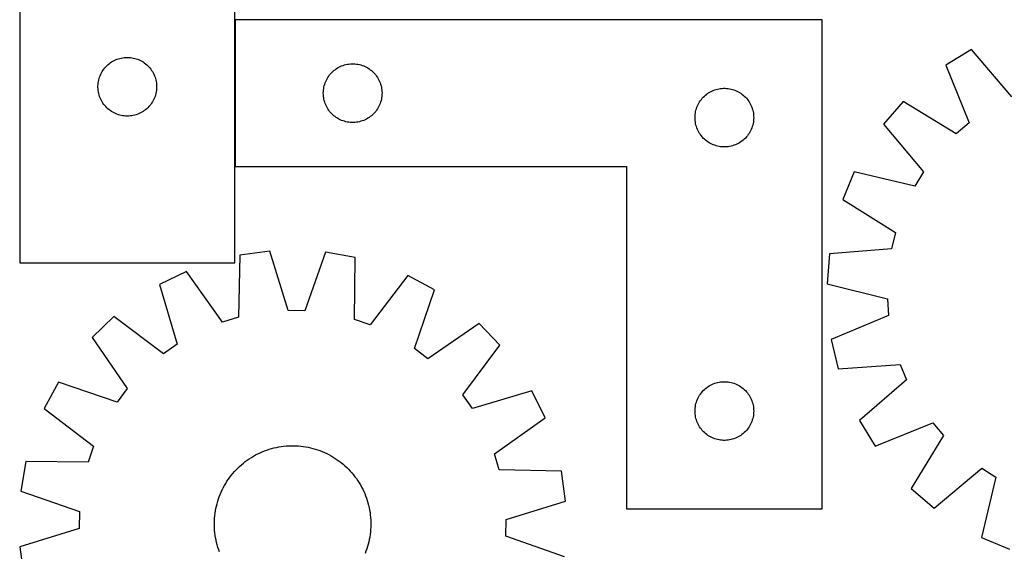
# Model space of a CAD drawing. Header units: millimetres. Extents: x 7 to 1493, y 7 to 2993.
# Tile 6 of 14: x 7 to 510, y 2393 to 2665. Entities that reach past the tile are written whole.
import ezdxf

# ---------------------------------------------------------------- set-up
doc = ezdxf.new("R2010")
doc.units = ezdxf.units.MM
doc.layers.add('COMMON', color=5, linetype='CONTINUOUS', true_color=0x0000ff)
doc.layers.add('CUT', color=7, linetype='CONTINUOUS', true_color=0x000000)

msp = doc.modelspace()

# ---------------------------------------------------------------- linework, layer by layer
at = {"layer": 'COMMON'}
msp.add_line((116.691247, 2589.774482), (116.691247, 2664.774482), dxfattribs=at)
at = {"layer": 'CUT'}
for p, q in [((6.591246, 2720.557924), (6.591246, 2540.557924)), ((116.591246, 2540.557924), (116.591246, 2720.557924)), ((416.791247, 2664.774482), (116.791247, 2664.774482)), ((116.791247, 2664.774482), (116.791247, 2589.774482)), ((416.791247, 2414.774482), (416.791247, 2664.774482)), ((493.108743, 2649.539883), (479.96851, 2641.535832)), ((513.806583, 2625.444776), (493.108743, 2649.539883)), ((52.282103, 2642.319721), (52.899929, 2642.783349)), ((52.899929, 2642.783349), (53.540803, 2643.214558)), ((53.540803, 2643.214558), (54.203025, 2643.612203)), ((54.203025, 2643.612203), (54.884839, 2643.975231)), ((54.884839, 2643.975231), (55.584437, 2644.302678)), ((55.584437, 2644.302678), (56.299964, 2644.593677)), ((56.299964, 2644.593677), (57.029523, 2644.847455)), ((57.029523, 2644.847455), (57.771179, 2645.06334)), ((57.771179, 2645.06334), (58.522965, 2645.24076)), ((58.522965, 2645.24076), (59.282887, 2645.379243)), ((59.282887, 2645.379243), (60.048931, 2645.478422)), ((60.048931, 2645.478422), (60.819064, 2645.538036)), ((60.819064, 2645.538036), (61.591246, 2645.557924)), ((61.591246, 2645.557924), (62.363427, 2645.538036)), ((62.363427, 2645.538036), (63.133561, 2645.478422)), ((63.133561, 2645.478422), (63.899604, 2645.379243)), ((63.899604, 2645.379243), (64.659527, 2645.24076)), ((64.659527, 2645.24076), (65.411312, 2645.06334)), ((65.411312, 2645.06334), (66.152968, 2644.847455)), ((66.152968, 2644.847455), (66.882527, 2644.593677)), ((66.882527, 2644.593677), (67.598054, 2644.302678)), ((67.598054, 2644.302678), (68.297652, 2643.975231)), ((68.297652, 2643.975231), (68.979467, 2643.612203)), ((68.979467, 2643.612203), (69.641688, 2643.214558)), ((69.641688, 2643.214558), (70.282562, 2642.783349)), ((70.282562, 2642.783349), (70.900388, 2642.319721)), ((48.005712, 2636.91664), (48.351064, 2637.607575)), ((48.351064, 2637.607575), (48.731526, 2638.279816)), ((48.731526, 2638.279816), (49.14609, 2638.93158)), ((49.14609, 2638.93158), (49.593657, 2639.561139)), ((49.593657, 2639.561139), (50.073039, 2640.166822)), ((50.073039, 2640.166822), (50.582965, 2640.747024)), ((50.582965, 2640.747024), (51.122083, 2641.300207)), ((51.122083, 2641.300207), (51.688964, 2641.824903)), ((51.688964, 2641.824903), (52.282103, 2642.319721)), ((70.900388, 2642.319721), (71.493527, 2641.824903)), ((71.493527, 2641.824903), (72.060408, 2641.300207)), ((72.060408, 2641.300207), (72.599526, 2640.747024)), ((72.599526, 2640.747024), (73.109452, 2640.166822)), ((73.109452, 2640.166822), (73.588834, 2639.561139)), ((73.588834, 2639.561139), (74.036401, 2638.93158)), ((74.036401, 2638.93158), (74.450965, 2638.279816)), ((74.450965, 2638.279816), (74.831428, 2637.607575)), ((74.831428, 2637.607575), (75.17678, 2636.91664)), ((165.524268, 2637.176764), (166.048964, 2637.743644)), ((166.048964, 2637.743644), (166.602146, 2638.282762)), ((166.602146, 2638.282762), (167.182349, 2638.792688)), ((167.182349, 2638.792688), (167.788032, 2639.27207)), ((167.788032, 2639.27207), (168.417591, 2639.719637)), ((168.417591, 2639.719637), (169.069355, 2640.134201)), ((169.069355, 2640.134201), (169.741595, 2640.514664)), ((169.741595, 2640.514664), (170.432531, 2640.860016)), ((170.432531, 2640.860016), (171.140328, 2641.169341)), ((171.140328, 2641.169341), (171.863111, 2641.44182)), ((171.863111, 2641.44182), (172.598962, 2641.67673)), ((172.598962, 2641.67673), (173.34593, 2641.873447)), ((173.34593, 2641.873447), (174.102035, 2642.031451)), ((174.102035, 2642.031451), (174.865271, 2642.150322)), ((174.865271, 2642.150322), (175.633615, 2642.229745)), ((175.633615, 2642.229745), (176.405028, 2642.269509)), ((176.405028, 2642.269509), (177.177465, 2642.269509)), ((177.177465, 2642.269509), (177.948879, 2642.229745)), ((177.948879, 2642.229745), (178.717222, 2642.150322)), ((178.717222, 2642.150322), (179.480458, 2642.031451)), ((179.480458, 2642.031451), (180.236563, 2641.873447)), ((180.236563, 2641.873447), (180.983531, 2641.67673)), ((180.983531, 2641.67673), (181.719382, 2641.44182)), ((181.719382, 2641.44182), (182.442165, 2641.169341)), ((182.442165, 2641.169341), (183.149962, 2640.860016)), ((183.149962, 2640.860016), (183.840898, 2640.514664)), ((183.840898, 2640.514664), (184.513139, 2640.134201)), ((184.513139, 2640.134201), (185.164902, 2639.719637)), ((185.164902, 2639.719637), (185.794461, 2639.27207)), ((185.794461, 2639.27207), (186.400144, 2638.792688)), ((186.400144, 2638.792688), (186.980347, 2638.282762)), ((186.980347, 2638.282762), (187.533529, 2637.743644)), ((187.533529, 2637.743644), (188.058226, 2637.176764)), ((479.96851, 2641.535832), (491.883349, 2612.090775)), ((46.635983, 2631.715556), (46.715405, 2632.4839)), ((46.715405, 2632.4839), (46.834276, 2633.247136)), ((46.834276, 2633.247136), (46.99228, 2634.00324)), ((46.99228, 2634.00324), (47.188997, 2634.750209)), ((47.188997, 2634.750209), (47.423907, 2635.48606)), ((47.423907, 2635.48606), (47.696386, 2636.208843)), ((47.696386, 2636.208843), (48.005712, 2636.91664)), ((75.17678, 2636.91664), (75.486105, 2636.208843)), ((75.486105, 2636.208843), (75.758584, 2635.48606)), ((75.758584, 2635.48606), (75.993494, 2634.750209)), ((75.993494, 2634.750209), (76.190211, 2634.00324)), ((76.190211, 2634.00324), (76.348215, 2633.247136)), ((76.348215, 2633.247136), (76.467086, 2632.4839)), ((76.467086, 2632.4839), (76.546508, 2631.715556)), ((162.501716, 2631.836204), (162.755494, 2632.565763)), ((162.755494, 2632.565763), (163.046493, 2633.28129)), ((163.046493, 2633.28129), (163.37394, 2633.980889)), ((163.37394, 2633.980889), (163.736968, 2634.662703)), ((163.736968, 2634.662703), (164.134613, 2635.324925)), ((164.134613, 2635.324925), (164.565822, 2635.965798)), ((164.565822, 2635.965798), (165.029449, 2636.583624)), ((165.029449, 2636.583624), (165.524268, 2637.176764)), ((188.058226, 2637.176764), (188.553044, 2636.583624)), ((188.553044, 2636.583624), (189.016672, 2635.965798)), ((189.016672, 2635.965798), (189.44788, 2635.324925)), ((189.44788, 2635.324925), (189.845525, 2634.662703)), ((189.845525, 2634.662703), (190.208553, 2633.980889)), ((190.208553, 2633.980889), (190.536, 2633.28129)), ((190.536, 2633.28129), (190.826999, 2632.565763)), ((190.826999, 2632.565763), (191.080777, 2631.836204)), ((46.596219, 2630.944143), (46.635983, 2631.715556)), ((46.596219, 2630.171706), (46.596219, 2630.944143)), ((46.635983, 2629.400292), (46.596219, 2630.171706)), ((46.715405, 2628.631949), (46.635983, 2629.400292)), ((46.834276, 2627.868713), (46.715405, 2628.631949)), ((46.99228, 2627.112608), (46.834276, 2627.868713)), ((76.348215, 2627.868713), (76.190211, 2627.112608)), ((76.467086, 2628.631949), (76.348215, 2627.868713)), ((76.546508, 2629.400292), (76.467086, 2628.631949)), ((76.546508, 2631.715556), (76.586273, 2630.944143)), ((76.586273, 2630.171706), (76.546508, 2629.400292)), ((76.586273, 2630.944143), (76.586273, 2630.171706)), ((161.791247, 2627.274482), (161.811135, 2628.046663)), ((161.811135, 2628.046663), (161.870748, 2628.816797)), ((161.870748, 2628.816797), (161.969928, 2629.58284)), ((161.969928, 2629.58284), (162.108411, 2630.342763)), ((162.108411, 2630.342763), (162.285831, 2631.094549)), ((162.285831, 2631.094549), (162.501716, 2631.836204)), ((191.080777, 2631.836204), (191.296662, 2631.094549)), ((191.296662, 2631.094549), (191.474082, 2630.342763)), ((191.474082, 2630.342763), (191.612565, 2629.58284)), ((191.612565, 2629.58284), (191.711745, 2628.816797)), ((191.711745, 2628.816797), (191.771358, 2628.046663)), ((191.771358, 2628.046663), (191.791247, 2627.274482)), ((358.417591, 2627.219637), (359.069355, 2627.634201)), ((359.069355, 2627.634201), (359.741595, 2628.014664)), ((359.741595, 2628.014664), (360.432531, 2628.360016)), ((360.432531, 2628.360016), (361.140328, 2628.669341)), ((361.140328, 2628.669341), (361.863111, 2628.94182)), ((361.863111, 2628.94182), (362.598962, 2629.17673)), ((362.598962, 2629.17673), (363.34593, 2629.373447)), ((363.34593, 2629.373447), (364.102035, 2629.531451)), ((364.102035, 2629.531451), (364.865271, 2629.650322)), ((364.865271, 2629.650322), (365.633615, 2629.729745)), ((365.633615, 2629.729745), (366.405028, 2629.769509)), ((366.405028, 2629.769509), (367.177465, 2629.769509)), ((367.177465, 2629.769509), (367.948879, 2629.729745)), ((367.948879, 2629.729745), (368.717222, 2629.650322)), ((368.717222, 2629.650322), (369.480458, 2629.531451)), ((369.480458, 2629.531451), (370.236563, 2629.373447)), ((370.236563, 2629.373447), (370.983531, 2629.17673)), ((370.983531, 2629.17673), (371.719382, 2628.94182)), ((371.719382, 2628.94182), (372.442165, 2628.669341)), ((372.442165, 2628.669341), (373.149962, 2628.360016)), ((373.149962, 2628.360016), (373.840898, 2628.014664)), ((373.840898, 2628.014664), (374.513139, 2627.634201)), ((374.513139, 2627.634201), (375.164902, 2627.219637)), ((47.188997, 2626.36564), (46.99228, 2627.112608)), ((47.423907, 2625.629789), (47.188997, 2626.36564)), ((47.696386, 2624.907006), (47.423907, 2625.629789)), ((48.005712, 2624.199208), (47.696386, 2624.907006)), ((48.351064, 2623.508273), (48.005712, 2624.199208)), ((48.731526, 2622.836032), (48.351064, 2623.508273)), ((49.14609, 2622.184269), (48.731526, 2622.836032)), ((74.450965, 2622.836032), (74.036401, 2622.184269)), ((74.831428, 2623.508273), (74.450965, 2622.836032)), ((75.17678, 2624.199208), (74.831428, 2623.508273)), ((75.486105, 2624.907006), (75.17678, 2624.199208)), ((75.758584, 2625.629789), (75.486105, 2624.907006)), ((75.993494, 2626.36564), (75.758584, 2625.629789)), ((76.190211, 2627.112608), (75.993494, 2626.36564)), ((161.811135, 2626.5023), (161.791247, 2627.274482)), ((161.870748, 2625.732167), (161.811135, 2626.5023)), ((161.969928, 2624.966123), (161.870748, 2625.732167)), ((162.108411, 2624.206201), (161.969928, 2624.966123)), ((162.285831, 2623.454415), (162.108411, 2624.206201)), ((162.501716, 2622.712759), (162.285831, 2623.454415)), ((162.755494, 2621.9832), (162.501716, 2622.712759)), ((191.080777, 2622.712759), (190.826999, 2621.9832)), ((191.296662, 2623.454415), (191.080777, 2622.712759)), ((191.474082, 2624.206201), (191.296662, 2623.454415)), ((191.612565, 2624.966123), (191.474082, 2624.206201)), ((191.711745, 2625.732167), (191.612565, 2624.966123)), ((191.771358, 2626.5023), (191.711745, 2625.732167)), ((191.791247, 2627.274482), (191.771358, 2626.5023)), ((353.736968, 2622.162703), (354.134613, 2622.824925)), ((354.134613, 2622.824925), (354.565822, 2623.465798)), ((354.565822, 2623.465798), (355.029449, 2624.083624)), ((355.029449, 2624.083624), (355.524268, 2624.676764)), ((355.524268, 2624.676764), (356.048964, 2625.243644)), ((356.048964, 2625.243644), (356.602146, 2625.782762)), ((356.602146, 2625.782762), (357.182349, 2626.292688)), ((357.182349, 2626.292688), (357.788032, 2626.77207)), ((357.788032, 2626.77207), (358.417591, 2627.219637)), ((375.164902, 2627.219637), (375.794461, 2626.77207)), ((375.794461, 2626.77207), (376.400144, 2626.292688)), ((376.400144, 2626.292688), (376.980347, 2625.782762)), ((376.980347, 2625.782762), (377.533529, 2625.243644)), ((377.533529, 2625.243644), (378.058226, 2624.676764)), ((378.058226, 2624.676764), (378.553044, 2624.083624)), ((378.553044, 2624.083624), (379.016672, 2623.465798)), ((379.016672, 2623.465798), (379.44788, 2622.824925)), ((379.44788, 2622.824925), (379.845525, 2622.162703)), ((458.217874, 2623.059478), (448.194158, 2611.386618)), ((485.348487, 2606.539654), (458.217874, 2623.059478)), ((49.593657, 2621.55471), (49.14609, 2622.184269)), ((50.073039, 2620.949027), (49.593657, 2621.55471)), ((50.582965, 2620.368824), (50.073039, 2620.949027)), ((51.122083, 2619.815642), (50.582965, 2620.368824)), ((51.688964, 2619.290945), (51.122083, 2619.815642)), ((52.282103, 2618.796127), (51.688964, 2619.290945)), ((52.899929, 2618.332499), (52.282103, 2618.796127)), ((53.540803, 2617.901291), (52.899929, 2618.332499)), ((54.203025, 2617.503646), (53.540803, 2617.901291)), ((54.884839, 2617.140618), (54.203025, 2617.503646)), ((68.979467, 2617.503646), (68.297652, 2617.140618)), ((69.641688, 2617.901291), (68.979467, 2617.503646)), ((70.282562, 2618.332499), (69.641688, 2617.901291)), ((70.900388, 2618.796127), (70.282562, 2618.332499)), ((71.493527, 2619.290945), (70.900388, 2618.796127)), ((72.060408, 2619.815642), (71.493527, 2619.290945)), ((72.599526, 2620.368824), (72.060408, 2619.815642)), ((73.109452, 2620.949027), (72.599526, 2620.368824)), ((73.588834, 2621.55471), (73.109452, 2620.949027)), ((74.036401, 2622.184269), (73.588834, 2621.55471)), ((163.046493, 2621.267673), (162.755494, 2621.9832)), ((163.37394, 2620.568075), (163.046493, 2621.267673)), ((163.736968, 2619.886261), (163.37394, 2620.568075)), ((164.134613, 2619.224039), (163.736968, 2619.886261)), ((164.565822, 2618.583165), (164.134613, 2619.224039)), ((165.029449, 2617.96534), (164.565822, 2618.583165)), ((165.524268, 2617.3722), (165.029449, 2617.96534)), ((166.048964, 2616.805319), (165.524268, 2617.3722)), ((188.058226, 2617.3722), (187.533529, 2616.805319)), ((188.553044, 2617.96534), (188.058226, 2617.3722)), ((189.016672, 2618.583165), (188.553044, 2617.96534)), ((189.44788, 2619.224039), (189.016672, 2618.583165)), ((189.845525, 2619.886261), (189.44788, 2619.224039)), ((190.208553, 2620.568075), (189.845525, 2619.886261)), ((190.536, 2621.267673), (190.208553, 2620.568075)), ((190.826999, 2621.9832), (190.536, 2621.267673)), ((351.969928, 2617.08284), (352.108411, 2617.842763)), ((352.108411, 2617.842763), (352.285831, 2618.594549)), ((352.285831, 2618.594549), (352.501716, 2619.336204)), ((352.501716, 2619.336204), (352.755494, 2620.065763)), ((352.755494, 2620.065763), (353.046493, 2620.78129)), ((353.046493, 2620.78129), (353.37394, 2621.480889)), ((353.37394, 2621.480889), (353.736968, 2622.162703)), ((379.845525, 2622.162703), (380.208553, 2621.480889)), ((380.208553, 2621.480889), (380.536, 2620.78129)), ((380.536, 2620.78129), (380.826999, 2620.065763)), ((380.826999, 2620.065763), (381.080777, 2619.336204)), ((381.080777, 2619.336204), (381.296662, 2618.594549)), ((381.296662, 2618.594549), (381.474082, 2617.842763)), ((381.474082, 2617.842763), (381.612565, 2617.08284)), ((55.584437, 2616.813171), (54.884839, 2617.140618)), ((56.299964, 2616.522172), (55.584437, 2616.813171)), ((57.029523, 2616.268394), (56.299964, 2616.522172)), ((57.771179, 2616.052508), (57.029523, 2616.268394)), ((58.522965, 2615.875089), (57.771179, 2616.052508)), ((59.282887, 2615.736606), (58.522965, 2615.875089)), ((60.048931, 2615.637426), (59.282887, 2615.736606)), ((60.819064, 2615.577813), (60.048931, 2615.637426)), ((61.591246, 2615.557924), (60.819064, 2615.577813)), ((62.363427, 2615.577813), (61.591246, 2615.557924)), ((63.133561, 2615.637426), (62.363427, 2615.577813)), ((63.899604, 2615.736606), (63.133561, 2615.637426)), ((64.659527, 2615.875089), (63.899604, 2615.736606)), ((65.411312, 2616.052508), (64.659527, 2615.875089)), ((66.152968, 2616.268394), (65.411312, 2616.052508)), ((66.882527, 2616.522172), (66.152968, 2616.268394)), ((67.598054, 2616.813171), (66.882527, 2616.522172)), ((68.297652, 2617.140618), (67.598054, 2616.813171)), ((166.602146, 2616.266201), (166.048964, 2616.805319)), ((167.182349, 2615.756275), (166.602146, 2616.266201)), ((167.788032, 2615.276893), (167.182349, 2615.756275)), ((168.417591, 2614.829327), (167.788032, 2615.276893)), ((169.069355, 2614.414762), (168.417591, 2614.829327)), ((169.741595, 2614.0343), (169.069355, 2614.414762)), ((170.432531, 2613.688948), (169.741595, 2614.0343)), ((171.140328, 2613.379622), (170.432531, 2613.688948)), ((171.863111, 2613.107143), (171.140328, 2613.379622)), ((172.598962, 2612.872234), (171.863111, 2613.107143)), ((173.34593, 2612.675516), (172.598962, 2612.872234)), ((174.102035, 2612.517512), (173.34593, 2612.675516)), ((174.865271, 2612.398642), (174.102035, 2612.517512)), ((175.633615, 2612.319219), (174.865271, 2612.398642)), ((176.405028, 2612.279455), (175.633615, 2612.319219)), ((177.948879, 2612.319219), (177.177465, 2612.279455)), ((178.717222, 2612.398642), (177.948879, 2612.319219)), ((179.480458, 2612.517512), (178.717222, 2612.398642)), ((180.236563, 2612.675516), (179.480458, 2612.517512)), ((180.983531, 2612.872234), (180.236563, 2612.675516)), ((181.719382, 2613.107143), (180.983531, 2612.872234)), ((182.442165, 2613.379622), (181.719382, 2613.107143)), ((183.149962, 2613.688948), (182.442165, 2613.379622)), ((183.840898, 2614.0343), (183.149962, 2613.688948)), ((184.513139, 2614.414762), (183.840898, 2614.0343)), ((185.164902, 2614.829327), (184.513139, 2614.414762)), ((185.794461, 2615.276893), (185.164902, 2614.829327)), ((186.400144, 2615.756275), (185.794461, 2615.276893)), ((186.980347, 2616.266201), (186.400144, 2615.756275)), ((187.533529, 2616.805319), (186.980347, 2616.266201)), ((351.791247, 2614.774482), (351.811135, 2615.546663)), ((351.811135, 2614.0023), (351.791247, 2614.774482)), ((351.811135, 2615.546663), (351.870748, 2616.316797)), ((351.870748, 2613.232167), (351.811135, 2614.0023)), ((351.870748, 2616.316797), (351.969928, 2617.08284)), ((351.969928, 2612.466123), (351.870748, 2613.232167)), ((352.108411, 2611.706201), (351.969928, 2612.466123)), ((381.612565, 2612.466123), (381.474082, 2611.706201)), ((381.612565, 2617.08284), (381.711745, 2616.316797)), ((381.711745, 2613.232167), (381.612565, 2612.466123)), ((381.711745, 2616.316797), (381.771358, 2615.546663)), ((381.771358, 2614.0023), (381.711745, 2613.232167)), ((381.771358, 2615.546663), (381.791247, 2614.774482)), ((381.791247, 2614.774482), (381.771358, 2614.0023)), ((177.177465, 2612.279455), (176.405028, 2612.279455)), ((352.285831, 2610.954415), (352.108411, 2611.706201)), ((352.501716, 2610.212759), (352.285831, 2610.954415)), ((352.755494, 2609.4832), (352.501716, 2610.212759)), ((353.046493, 2608.767673), (352.755494, 2609.4832)), ((353.37394, 2608.068075), (353.046493, 2608.767673)), ((353.736968, 2607.386261), (353.37394, 2608.068075)), ((354.134613, 2606.724039), (353.736968, 2607.386261)), ((379.845525, 2607.386261), (379.44788, 2606.724039)), ((380.208553, 2608.068075), (379.845525, 2607.386261)), ((380.536, 2608.767673), (380.208553, 2608.068075)), ((380.826999, 2609.4832), (380.536, 2608.767673)), ((381.080777, 2610.212759), (380.826999, 2609.4832)), ((381.296662, 2610.954415), (381.080777, 2610.212759)), ((381.474082, 2611.706201), (381.296662, 2610.954415)), ((448.194158, 2611.386618), (468.624866, 2587.064593)), ((491.883349, 2612.090775), (485.348487, 2606.539654)), ((354.565822, 2606.083165), (354.134613, 2606.724039)), ((355.029449, 2605.46534), (354.565822, 2606.083165)), ((355.524268, 2604.8722), (355.029449, 2605.46534)), ((356.048964, 2604.305319), (355.524268, 2604.8722)), ((356.602146, 2603.766201), (356.048964, 2604.305319)), ((357.182349, 2603.256275), (356.602146, 2603.766201)), ((357.788032, 2602.776893), (357.182349, 2603.256275)), ((358.417591, 2602.329327), (357.788032, 2602.776893)), ((359.069355, 2601.914762), (358.417591, 2602.329327)), ((375.164902, 2602.329327), (374.513139, 2601.914762)), ((375.794461, 2602.776893), (375.164902, 2602.329327)), ((376.400144, 2603.256275), (375.794461, 2602.776893)), ((376.980347, 2603.766201), (376.400144, 2603.256275)), ((377.533529, 2604.305319), (376.980347, 2603.766201)), ((378.058226, 2604.8722), (377.533529, 2604.305319)), ((378.553044, 2605.46534), (378.058226, 2604.8722)), ((379.016672, 2606.083165), (378.553044, 2605.46534)), ((379.44788, 2606.724039), (379.016672, 2606.083165)), ((359.741595, 2601.5343), (359.069355, 2601.914762)), ((360.432531, 2601.188948), (359.741595, 2601.5343)), ((361.140328, 2600.879622), (360.432531, 2601.188948)), ((361.863111, 2600.607143), (361.140328, 2600.879622)), ((362.598962, 2600.372234), (361.863111, 2600.607143)), ((363.34593, 2600.175516), (362.598962, 2600.372234)), ((364.102035, 2600.017512), (363.34593, 2600.175516)), ((364.865271, 2599.898642), (364.102035, 2600.017512)), ((365.633615, 2599.819219), (364.865271, 2599.898642)), ((366.405028, 2599.779455), (365.633615, 2599.819219)), ((367.177465, 2599.779455), (366.405028, 2599.779455)), ((367.948879, 2599.819219), (367.177465, 2599.779455)), ((368.717222, 2599.898642), (367.948879, 2599.819219)), ((369.480458, 2600.017512), (368.717222, 2599.898642)), ((370.236563, 2600.175516), (369.480458, 2600.017512)), ((370.983531, 2600.372234), (370.236563, 2600.175516)), ((371.719382, 2600.607143), (370.983531, 2600.372234)), ((372.442165, 2600.879622), (371.719382, 2600.607143)), ((373.149962, 2601.188948), (372.442165, 2600.879622)), ((373.840898, 2601.5343), (373.149962, 2601.188948)), ((374.513139, 2601.914762), (373.840898, 2601.5343)), ((116.791247, 2589.774482), (316.791247, 2589.774482)), ((316.791247, 2589.774482), (316.791247, 2414.774482)), ((433.217581, 2587.093245), (427.291573, 2572.894197)), ((464.125234, 2579.765779), (433.217581, 2587.093245)), ((468.624866, 2587.064593), (464.125234, 2579.765779)), ((427.291573, 2572.894197), (454.23825, 2556.076012)), ((454.23825, 2556.076012), (452.214303, 2547.743965)), ((452.214303, 2547.743965), (420.555067, 2545.161809)), ((119.161328, 2544.440049), (118.397121, 2512.68488)), ((134.399968, 2546.564759), (119.161328, 2544.440049)), ((143.821349, 2516.229757), (134.399968, 2546.564759)), ((162.933909, 2546.035573), (152.394219, 2516.070766)), ((178.083288, 2543.347293), (162.933909, 2546.035573)), ((177.669523, 2511.585625), (178.083288, 2543.347293)), ((420.555067, 2545.161809), (419.306845, 2529.826475)), ((6.591246, 2540.557924), (116.591246, 2540.557924)), ((91.86041, 2536.125862), (78.024173, 2529.396144)), ((110.194707, 2510.186927), (91.86041, 2536.125862)), ((205.057152, 2534.026535), (185.773676, 2508.785254)), ((218.634343, 2526.788413), (205.057152, 2534.026535)), ((78.024173, 2529.396144), (87.110257, 2498.959031)), ((208.425934, 2496.709133), (218.634343, 2526.788413)), ((419.306845, 2529.826475), (450.131763, 2522.158412)), ((450.131763, 2522.158412), (450.781619, 2513.60873)), ((54.628683, 2513.052434), (43.549237, 2502.37646)), ((80.081207, 2494.048651), (54.628683, 2513.052434)), ((118.397121, 2512.68488), (110.194707, 2510.186927)), ((152.394219, 2516.070766), (143.821349, 2516.229757)), ((450.781619, 2513.60873), (421.469826, 2501.369712)), ((185.773676, 2508.785254), (177.669523, 2511.585625)), ((241.407739, 2509.588464), (215.268079, 2491.5415)), ((252.083713, 2498.509018), (241.407739, 2509.588464)), ((43.549237, 2502.37646), (61.596201, 2476.2368)), ((87.110257, 2498.959031), (80.081207, 2494.048651)), ((215.268079, 2491.5415), (208.425934, 2496.709133)), ((233.07993, 2473.056494), (252.083713, 2498.509018)), ((421.469826, 2501.369712), (425.021575, 2486.399221)), ((425.021575, 2486.399221), (456.707376, 2488.631883)), ((456.707376, 2488.631883), (459.967423, 2480.701469)), ((26.349287, 2479.603064), (19.111165, 2466.025873)), ((56.428568, 2469.394655), (26.349287, 2479.603064)), ((357.182349, 2476.292688), (357.788032, 2476.77207)), ((357.788032, 2476.77207), (358.417591, 2477.219637)), ((358.417591, 2477.219637), (359.069355, 2477.634201)), ((359.069355, 2477.634201), (359.741595, 2478.014664)), ((359.741595, 2478.014664), (360.432531, 2478.360016)), ((360.432531, 2478.360016), (361.140328, 2478.669341)), ((361.140328, 2478.669341), (361.863111, 2478.94182)), ((361.863111, 2478.94182), (362.598962, 2479.17673)), ((362.598962, 2479.17673), (363.34593, 2479.373447)), ((363.34593, 2479.373447), (364.102035, 2479.531451)), ((364.102035, 2479.531451), (364.865271, 2479.650322)), ((364.865271, 2479.650322), (365.633615, 2479.729745)), ((365.633615, 2479.729745), (366.405028, 2479.769509)), ((366.405028, 2479.769509), (367.177465, 2479.769509)), ((367.177465, 2479.769509), (367.948879, 2479.729745)), ((367.948879, 2479.729745), (368.717222, 2479.650322)), ((368.717222, 2479.650322), (369.480458, 2479.531451)), ((369.480458, 2479.531451), (370.236563, 2479.373447)), ((370.236563, 2479.373447), (370.983531, 2479.17673)), ((370.983531, 2479.17673), (371.719382, 2478.94182)), ((371.719382, 2478.94182), (372.442165, 2478.669341)), ((372.442165, 2478.669341), (373.149962, 2478.360016)), ((373.149962, 2478.360016), (373.840898, 2478.014664)), ((373.840898, 2478.014664), (374.513139, 2477.634201)), ((374.513139, 2477.634201), (375.164902, 2477.219637)), ((375.164902, 2477.219637), (375.794461, 2476.77207)), ((375.794461, 2476.77207), (376.400144, 2476.292688)), ((459.967423, 2480.701469), (435.872316, 2460.003629)), ((61.596201, 2476.2368), (56.428568, 2469.394655)), ((237.99031, 2466.027444), (233.07993, 2473.056494)), ((268.427423, 2475.113527), (237.99031, 2466.027444)), ((275.157141, 2461.277291), (268.427423, 2475.113527)), ((353.046493, 2470.78129), (353.37394, 2471.480889)), ((353.37394, 2471.480889), (353.736968, 2472.162703)), ((353.736968, 2472.162703), (354.134613, 2472.824925)), ((354.134613, 2472.824925), (354.565822, 2473.465798)), ((354.565822, 2473.465798), (355.029449, 2474.083624)), ((355.029449, 2474.083624), (355.524268, 2474.676764)), ((355.524268, 2474.676764), (356.048964, 2475.243644)), ((356.048964, 2475.243644), (356.602146, 2475.782762)), ((356.602146, 2475.782762), (357.182349, 2476.292688)), ((376.400144, 2476.292688), (376.980347, 2475.782762)), ((376.980347, 2475.782762), (377.533529, 2475.243644)), ((377.533529, 2475.243644), (378.058226, 2474.676764)), ((378.058226, 2474.676764), (378.553044, 2474.083624)), ((378.553044, 2474.083624), (379.016672, 2473.465798)), ((379.016672, 2473.465798), (379.44788, 2472.824925)), ((379.44788, 2472.824925), (379.845525, 2472.162703)), ((379.845525, 2472.162703), (380.208553, 2471.480889)), ((380.208553, 2471.480889), (380.536, 2470.78129)), ((351.870748, 2466.316797), (351.969928, 2467.08284)), ((351.969928, 2467.08284), (352.108411, 2467.842763)), ((352.108411, 2467.842763), (352.285831, 2468.594549)), ((352.285831, 2468.594549), (352.501716, 2469.336204)), ((352.501716, 2469.336204), (352.755494, 2470.065763)), ((352.755494, 2470.065763), (353.046493, 2470.78129)), ((380.536, 2470.78129), (380.826999, 2470.065763)), ((380.826999, 2470.065763), (381.080777, 2469.336204)), ((381.080777, 2469.336204), (381.296662, 2468.594549)), ((381.296662, 2468.594549), (381.474082, 2467.842763)), ((381.474082, 2467.842763), (381.612565, 2467.08284)), ((381.612565, 2467.08284), (381.711745, 2466.316797)), ((19.111165, 2466.025873), (44.352447, 2446.742397)), ((351.791247, 2464.774482), (351.811135, 2465.546663)), ((351.811135, 2464.0023), (351.791247, 2464.774482)), ((351.811135, 2465.546663), (351.870748, 2466.316797)), ((351.870748, 2463.232167), (351.811135, 2464.0023)), ((351.969928, 2462.466123), (351.870748, 2463.232167)), ((352.108411, 2461.706201), (351.969928, 2462.466123)), ((352.285831, 2460.954415), (352.108411, 2461.706201)), ((381.474082, 2461.706201), (381.296662, 2460.954415)), ((381.612565, 2462.466123), (381.474082, 2461.706201)), ((381.711745, 2463.232167), (381.612565, 2462.466123)), ((381.711745, 2466.316797), (381.771358, 2465.546663)), ((381.771358, 2464.0023), (381.711745, 2463.232167)), ((381.771358, 2465.546663), (381.791247, 2464.774482)), ((381.791247, 2464.774482), (381.771358, 2464.0023)), ((249.218206, 2442.942994), (275.157141, 2461.277291)), ((352.501716, 2460.212759), (352.285831, 2460.954415)), ((352.755494, 2459.4832), (352.501716, 2460.212759)), ((353.046493, 2458.767673), (352.755494, 2459.4832)), ((353.37394, 2458.068075), (353.046493, 2458.767673)), ((353.736968, 2457.386261), (353.37394, 2458.068075)), ((354.134613, 2456.724039), (353.736968, 2457.386261)), ((354.565822, 2456.083165), (354.134613, 2456.724039)), ((379.44788, 2456.724039), (379.016672, 2456.083165)), ((379.845525, 2457.386261), (379.44788, 2456.724039)), ((380.208553, 2458.068075), (379.845525, 2457.386261)), ((380.536, 2458.767673), (380.208553, 2458.068075)), ((380.826999, 2459.4832), (380.536, 2458.767673)), ((381.080777, 2460.212759), (380.826999, 2459.4832)), ((381.296662, 2460.954415), (381.080777, 2460.212759)), ((435.872316, 2460.003629), (443.876367, 2446.863396)), ((443.876367, 2446.863396), (473.321423, 2458.778235)), ((473.321423, 2458.778235), (478.872545, 2452.243373)), ((355.029449, 2455.46534), (354.565822, 2456.083165)), ((355.524268, 2454.8722), (355.029449, 2455.46534)), ((356.048964, 2454.305319), (355.524268, 2454.8722)), ((356.602146, 2453.766201), (356.048964, 2454.305319)), ((357.182349, 2453.256275), (356.602146, 2453.766201)), ((357.788032, 2452.776893), (357.182349, 2453.256275)), ((358.417591, 2452.329327), (357.788032, 2452.776893)), ((359.069355, 2451.914762), (358.417591, 2452.329327)), ((359.741595, 2451.5343), (359.069355, 2451.914762)), ((360.432531, 2451.188948), (359.741595, 2451.5343)), ((373.840898, 2451.5343), (373.149962, 2451.188948)), ((374.513139, 2451.914762), (373.840898, 2451.5343)), ((375.164902, 2452.329327), (374.513139, 2451.914762)), ((375.794461, 2452.776893), (375.164902, 2452.329327)), ((376.400144, 2453.256275), (375.794461, 2452.776893)), ((376.980347, 2453.766201), (376.400144, 2453.256275)), ((377.533529, 2454.305319), (376.980347, 2453.766201)), ((378.058226, 2454.8722), (377.533529, 2454.305319)), ((378.553044, 2455.46534), (378.058226, 2454.8722)), ((379.016672, 2456.083165), (378.553044, 2455.46534)), ((478.872545, 2452.243373), (462.352721, 2425.11276)), ((44.352447, 2446.742397), (41.552075, 2438.638244)), ((137.776541, 2446.180925), (139.009672, 2446.422577)), ((139.009672, 2446.422577), (140.249785, 2446.625376)), ((140.249785, 2446.625376), (141.495656, 2446.789122)), ((141.495656, 2446.789122), (142.746055, 2446.913653)), ((142.746055, 2446.913653), (143.999749, 2446.998847)), ((143.999749, 2446.998847), (145.255501, 2447.04462)), ((145.255501, 2447.04462), (146.51207, 2447.050925)), ((146.51207, 2447.050925), (147.768218, 2447.017758)), ((147.768218, 2447.017758), (149.022704, 2446.945151)), ((149.022704, 2446.945151), (150.27429, 2446.833175)), ((150.27429, 2446.833175), (151.521741, 2446.681942)), ((151.521741, 2446.681942), (152.763827, 2446.491599)), ((152.763827, 2446.491599), (153.999321, 2446.262335)), ((153.999321, 2446.262335), (155.227004, 2445.994377)), ((361.140328, 2450.879622), (360.432531, 2451.188948)), ((361.863111, 2450.607143), (361.140328, 2450.879622)), ((362.598962, 2450.372234), (361.863111, 2450.607143)), ((363.34593, 2450.175516), (362.598962, 2450.372234)), ((364.102035, 2450.017512), (363.34593, 2450.175516)), ((364.865271, 2449.898642), (364.102035, 2450.017512)), ((365.633615, 2449.819219), (364.865271, 2449.898642)), ((366.405028, 2449.779455), (365.633615, 2449.819219)), ((367.177465, 2449.779455), (366.405028, 2449.779455)), ((367.948879, 2449.819219), (367.177465, 2449.779455)), ((368.717222, 2449.898642), (367.948879, 2449.819219)), ((369.480458, 2450.017512), (368.717222, 2449.898642)), ((370.236563, 2450.175516), (369.480458, 2450.017512)), ((370.983531, 2450.372234), (370.236563, 2450.175516)), ((371.719382, 2450.607143), (370.983531, 2450.372234)), ((372.442165, 2450.879622), (371.719382, 2450.607143)), ((373.149962, 2451.188948), (372.442165, 2450.879622)), ((125.013661, 2441.053507), (126.092033, 2441.698581)), ((126.092033, 2441.698581), (127.190135, 2442.309464)), ((127.190135, 2442.309464), (128.306884, 2442.885553)), ((128.306884, 2442.885553), (129.441177, 2443.42628)), ((129.441177, 2443.42628), (130.591896, 2443.931111)), ((130.591896, 2443.931111), (131.757903, 2444.399548)), ((131.757903, 2444.399548), (132.938049, 2444.831129)), ((132.938049, 2444.831129), (134.131169, 2445.225428)), ((134.131169, 2445.225428), (135.336086, 2445.582055)), ((135.336086, 2445.582055), (136.55161, 2445.900659)), ((136.55161, 2445.900659), (137.776541, 2446.180925)), ((155.227004, 2445.994377), (156.445664, 2445.687989)), ((156.445664, 2445.687989), (157.654099, 2445.343473)), ((157.654099, 2445.343473), (158.851116, 2444.961168)), ((158.851116, 2444.961168), (160.035535, 2444.541454)), ((160.035535, 2444.541454), (161.206185, 2444.084743)), ((161.206185, 2444.084743), (162.361912, 2443.591486)), ((162.361912, 2443.591486), (163.501575, 2443.06217)), ((163.501575, 2443.06217), (164.624049, 2442.497318)), ((164.624049, 2442.497318), (165.728227, 2441.897487)), ((165.728227, 2441.897487), (166.813019, 2441.263269)), ((166.813019, 2441.263269), (167.877355, 2440.595289)), ((251.716159, 2434.740579), (249.218206, 2442.942994)), ((9.790407, 2439.052009), (7.102127, 2423.90263)), ((41.552075, 2438.638244), (9.790407, 2439.052009)), ((118.10418, 2435.638211), (119.015863, 2436.502989)), ((119.015863, 2436.502989), (119.954259, 2437.338703)), ((119.954259, 2437.338703), (120.918443, 2438.14453)), ((120.918443, 2438.14453), (121.907463, 2438.919673)), ((121.907463, 2438.919673), (122.920343, 2439.663367)), ((122.920343, 2439.663367), (123.956083, 2440.374879)), ((123.956083, 2440.374879), (125.013661, 2441.053507)), ((167.877355, 2440.595289), (168.920184, 2439.894208)), ((168.920184, 2439.894208), (169.940476, 2439.160716)), ((169.940476, 2439.160716), (170.937226, 2438.395539)), ((170.937226, 2438.395539), (171.909449, 2437.59943)), ((171.909449, 2437.59943), (172.856186, 2436.773175)), ((172.856186, 2436.773175), (173.776502, 2435.917591)), ((113.976984, 2430.909197), (114.742162, 2431.905947)), ((114.742162, 2431.905947), (115.538271, 2432.87817)), ((115.538271, 2432.87817), (116.364525, 2433.824907)), ((116.364525, 2433.824907), (117.22011, 2434.745223)), ((117.22011, 2434.745223), (118.10418, 2435.638211)), ((173.776502, 2435.917591), (174.66949, 2435.033521)), ((174.66949, 2435.033521), (175.534268, 2434.121838)), ((175.534268, 2434.121838), (176.369982, 2433.183441)), ((176.369982, 2433.183441), (177.175809, 2432.219257)), ((177.175809, 2432.219257), (177.950951, 2431.230238)), ((177.950951, 2431.230238), (178.694646, 2430.217358)), ((283.471328, 2433.976373), (251.716159, 2434.740579)), ((285.596038, 2418.737733), (283.471328, 2433.976373)), ((474.02558, 2415.089044), (498.347606, 2435.519752)), ((498.347606, 2435.519752), (505.64642, 2431.02012)), ((110.640383, 2425.59277), (111.240214, 2426.696948)), ((111.240214, 2426.696948), (111.874432, 2427.78174)), ((111.874432, 2427.78174), (112.542411, 2428.846076)), ((112.542411, 2428.846076), (113.243493, 2429.888905)), ((113.243493, 2429.888905), (113.976984, 2430.909197)), ((178.694646, 2430.217358), (179.406158, 2429.181618)), ((179.406158, 2429.181618), (180.084786, 2428.12404)), ((180.084786, 2428.12404), (180.72986, 2427.045668)), ((180.72986, 2427.045668), (181.340743, 2425.947565)), ((505.64642, 2431.02012), (498.318953, 2400.112467)), ((7.102127, 2423.90263), (37.066935, 2413.36294)), ((108.596247, 2421.004256), (109.052958, 2422.174906)), ((109.052958, 2422.174906), (109.546215, 2423.330633)), ((109.546215, 2423.330633), (110.07553, 2424.470296)), ((110.07553, 2424.470296), (110.640383, 2425.59277)), ((181.340743, 2425.947565), (181.916832, 2424.830816)), ((181.916832, 2424.830816), (182.457559, 2423.696523)), ((182.457559, 2423.696523), (182.96239, 2422.545805)), ((182.96239, 2422.545805), (183.430827, 2421.379798)), ((183.430827, 2421.379798), (183.862408, 2420.199651)), ((462.352721, 2425.11276), (474.02558, 2415.089044)), ((106.875365, 2414.968042), (107.143323, 2416.195725)), ((107.143323, 2416.195725), (107.449712, 2417.414385)), ((107.449712, 2417.414385), (107.794228, 2418.62282)), ((107.794228, 2418.62282), (108.176532, 2419.819837)), ((108.176532, 2419.819837), (108.596247, 2421.004256)), ((183.862408, 2420.199651), (184.256707, 2419.006531)), ((184.256707, 2419.006531), (184.613334, 2417.801615)), ((184.613334, 2417.801615), (184.931938, 2416.586091)), ((184.931938, 2416.586091), (185.212204, 2415.361159)), ((255.261036, 2409.316352), (285.596038, 2418.737733)), ((37.066935, 2413.36294), (36.907944, 2404.79007)), ((106.19255, 2409.991425), (106.304525, 2411.243011)), ((106.304525, 2411.243011), (106.455759, 2412.490462)), ((106.455759, 2412.490462), (106.646102, 2413.732548)), ((106.646102, 2413.732548), (106.875365, 2414.968042)), ((185.212204, 2415.361159), (185.453856, 2414.128029)), ((185.453856, 2414.128029), (185.656655, 2412.887916)), ((185.656655, 2412.887916), (185.820401, 2411.642045)), ((185.820401, 2411.642045), (185.944932, 2410.391646)), ((316.791247, 2414.774482), (416.791247, 2414.774482)), ((106.086775, 2407.480791), (106.119942, 2408.736939)), ((106.093081, 2406.224222), (106.086775, 2407.480791)), ((106.138854, 2404.96847), (106.093081, 2406.224222)), ((106.119942, 2408.736939), (106.19255, 2409.991425)), ((185.944932, 2410.391646), (186.030126, 2409.137952)), ((186.030126, 2409.137952), (186.075899, 2407.8822)), ((186.082204, 2406.625631), (186.049037, 2405.369483)), ((186.075899, 2407.8822), (186.082204, 2406.625631)), ((255.102045, 2400.743482), (255.261036, 2409.316352)), ((36.907944, 2404.79007), (6.572942, 2395.368689)), ((106.224048, 2403.714776), (106.138854, 2404.96847)), ((106.348579, 2402.464377), (106.224048, 2403.714776)), ((106.512325, 2401.218506), (106.348579, 2402.464377)), ((106.715124, 2399.978393), (106.512325, 2401.218506)), ((185.713221, 2401.615959), (185.522878, 2400.373874)), ((185.864454, 2402.863411), (185.713221, 2401.615959)), ((185.97643, 2404.114997), (185.864454, 2402.863411)), ((186.049037, 2405.369483), (185.97643, 2404.114997)), ((106.956776, 2398.745263), (106.715124, 2399.978393)), ((107.237042, 2397.520331), (106.956776, 2398.745263)), ((107.555646, 2396.304807), (107.237042, 2397.520331)), ((107.912273, 2395.09989), (107.555646, 2396.304807)), ((184.719268, 2396.692037), (184.374752, 2395.483602)), ((185.025656, 2397.910697), (184.719268, 2396.692037)), ((185.293614, 2399.13838), (185.025656, 2397.910697)), ((185.522878, 2400.373874), (185.293614, 2399.13838)), ((285.066852, 2390.203792), (255.102045, 2400.743482)), ((498.318953, 2400.112467), (512.518002, 2394.186458)), ((6.572942, 2395.368689), (8.697651, 2380.130049)), ((108.306572, 2393.90677), (107.912273, 2395.09989)), ((108.738152, 2392.726624), (108.306572, 2393.90677)), ((183.572733, 2393.102166), (183.116022, 2391.931516)), ((183.992447, 2394.286584), (183.572733, 2393.102166)), ((184.374752, 2395.483602), (183.992447, 2394.286584))]:
    msp.add_line(p, q, dxfattribs=at)

doc.saveas('drawing.dxf')
